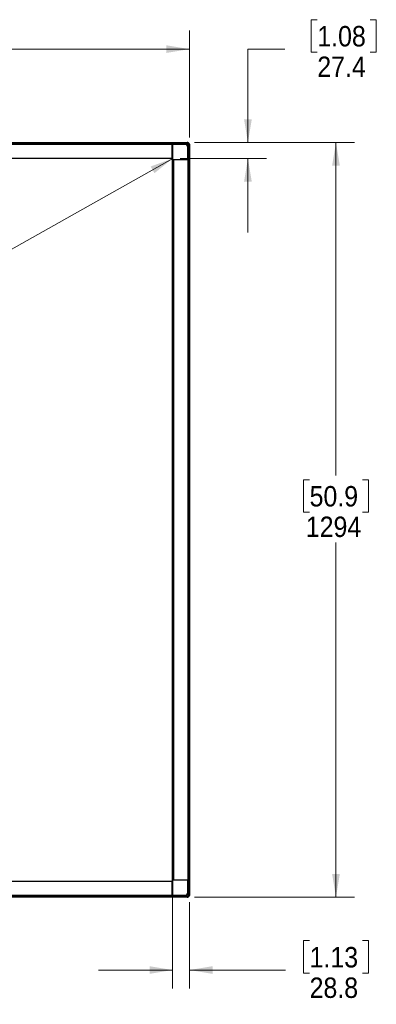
# Model space of a CAD drawing. Header units: millimetres. Extents: x 0 to 844, y -2 to 552.
# Tile 22 of 151: x 362 to 424, y 157 to 326. Entities that reach past the tile are written whole.
import ezdxf

# ---------------------------------------------------------------- set-up
doc = ezdxf.new("R2010")
doc.units = ezdxf.units.MM
doc.header["$PDSIZE"] = -1
doc.styles.add('SLDTEXTSTYLE0', font='GOTHIC.TTF', dxfattribs={"width": 0.913})
doc.dimstyles.new('SLDDIMSTYLE0', dxfattribs={"dimtxt": 3.5, "dimasz": 3.9624, "dimexe": 0, "dimexo": 0.0625, "dimgap": 0.875, "dimtad": 0, "dimtih": 1, "dimtoh": 1, "dimdec": 0, "dimlfac": 10, "dimrnd": 1e-09, "dimzin": 12, "dimdsep": 46, "dimtxsty": 'SLDTEXTSTYLE0', "dimsah": 1, "dimcen": 0.09, "dimse1": 1, "dimse2": 1, "dimadec": 0, "dimazin": 3, "dimtfac": 1, "dimtdec": 0, "dimtofl": 0, "dimtmove": 0, "dimatfit": 3, "dimfxl": 1, "dimfrac": 2, "dimtolj": 1, "dimtzin": 12, "dimarcsym": 0})
doc.dimstyles.new('SLDDIMSTYLE1', dxfattribs={"dimtxt": 3.5, "dimasz": 3.9624, "dimexe": 0, "dimexo": 0.0625, "dimgap": 0.875, "dimtad": 0, "dimtih": 1, "dimtoh": 1, "dimdec": 0, "dimlfac": 10, "dimrnd": 1e-09, "dimzin": 12, "dimdsep": 46, "dimtxsty": 'SLDTEXTSTYLE0', "dimsah": 1, "dimcen": 0.09, "dimadec": 0, "dimazin": 3, "dimtfac": 1, "dimtdec": 0, "dimtofl": 0, "dimtmove": 0, "dimatfit": 3, "dimfxl": 1, "dimfrac": 2, "dimtolj": 1, "dimtzin": 12, "dimarcsym": 0})
doc.dimstyles.new('SLDDIMSTYLE2', dxfattribs={"dimtxt": 3.5, "dimasz": 3.9624, "dimexe": 0, "dimexo": 0.0625, "dimgap": 0.875, "dimtad": 0, "dimtih": 1, "dimtoh": 1, "dimdec": 1, "dimlfac": 10, "dimrnd": 1e-09, "dimzin": 12, "dimdsep": 46, "dimtxsty": 'SLDTEXTSTYLE0', "dimsah": 1, "dimcen": 0.09, "dimadec": 0, "dimazin": 3, "dimtfac": 1, "dimtdec": 1, "dimtmove": 0, "dimatfit": 0, "dimfxl": 1, "dimfrac": 2, "dimtolj": 1, "dimtzin": 12, "dimarcsym": 0})

# ---------------------------------------------------------------- blocks, each defined once
blk = doc.blocks.new('_D')
at = {"color": 7, "linetype": 'Continuous', "lineweight": 0}
for p, q in [((388.6, 302.29), (284.41, 243.68)), ((272.51, 244.22), (271.45, 244.22)), ((271.45, 244.22), (271.45, 238.66)), ((280.27, 244.22), (281.34, 244.22)), ((281.34, 244.22), (281.34, 238.66)), ((271.45, 238.66), (272.51, 238.66)), ((281.34, 238.66), (280.27, 238.66)), ((168.28, 178.36), (268.38, 234.67))]:
    blk.add_line(p, q, dxfattribs=at)
at = {"color": 7, "linetype": 'Continuous', "lineweight": 18}
for points in [[(388.6, 302.29), (384.82, 300.92), (385.47, 299.77)], [(168.28, 178.36), (172.05, 179.73), (171.41, 180.88)]]:
    blk.add_solid(points, dxfattribs=at)
at = {"color": 7, "linetype": 'Continuous', "lineweight": 18, "char_height": 3.5, "attachment_point": 1, "style": 'SLDTEXTSTYLE0'}
for s, insert in [('100', (272.51, 243.13)), ('2528', (271.22, 237.89))]:
    blk.add_mtext(s, dxfattribs=dict(at, insert=insert))
blk = doc.blocks.new('_D_1')
at = {"color": 7, "linetype": 'Continuous', "lineweight": 0}
for p, q in [((275.04, 326.09), (273.98, 326.09)), ((273.98, 326.09), (273.98, 320.54)), ((284.1, 326.09), (285.16, 326.09)), ((285.16, 326.09), (285.16, 320.54)), ((165.39, 305.89), (165.39, 324.23)), ((391.47, 305.89), (391.47, 324.23)), ((165.39, 321.05), (270.91, 321.05)), ((391.47, 321.05), (288.23, 321.05)), ((273.98, 320.54), (275.04, 320.54)), ((285.16, 320.54), (284.1, 320.54))]:
    blk.add_line(p, q, dxfattribs=at)
at = {"color": 7, "linetype": 'Continuous', "lineweight": 18}
for points in [[(165.39, 321.05), (169.36, 320.39), (169.36, 321.71)], [(391.47, 321.05), (387.51, 321.71), (387.51, 320.39)]]:
    blk.add_solid(points, dxfattribs=at)
at = {"color": 7, "linetype": 'Continuous', "lineweight": 18, "char_height": 3.5, "attachment_point": 1, "style": 'SLDTEXTSTYLE0'}
for s, insert in [('89.0', (275.04, 325.01)), ('2261', (274.4, 319.77))]:
    blk.add_mtext(s, dxfattribs=dict(at, insert=insert))
blk = doc.blocks.new('_D_2')
at = {"color": 7, "linetype": 'Continuous', "lineweight": 0}
for p, q in [((392.33, 305.03), (419.78, 305.03)), ((416.6, 305.03), (416.6, 247.92)), ((412.08, 247.21), (411.01, 247.21)), ((411.01, 247.21), (411.01, 241.65)), ((421.13, 247.21), (422.19, 247.21)), ((422.19, 247.21), (422.19, 241.65)), ((411.01, 241.65), (412.08, 241.65)), ((422.19, 241.65), (421.13, 241.65)), ((416.6, 175.62), (416.6, 236.41)), ((392.33, 175.62), (419.78, 175.62))]:
    blk.add_line(p, q, dxfattribs=at)
at = {"color": 7, "linetype": 'Continuous', "lineweight": 18}
for points in [[(416.6, 305.03), (415.94, 301.07), (417.26, 301.07)], [(416.6, 175.62), (417.26, 179.58), (415.94, 179.58)]]:
    blk.add_solid(points, dxfattribs=at)
at = {"color": 7, "linetype": 'Continuous', "lineweight": 18, "char_height": 3.5, "attachment_point": 1, "style": 'SLDTEXTSTYLE0'}
for s, insert in [('50.9', (412.08, 246.12)), ('1294', (411.43, 240.88))]:
    blk.add_mtext(s, dxfattribs=dict(at, insert=insert))
blk = doc.blocks.new('_D_5')
at = {"color": 7, "linetype": 'Continuous', "lineweight": 0}
for p, q in [((388.59, 177.09), (388.59, 159.94)), ((391.47, 174.77), (391.47, 159.94)), ((412.08, 168.16), (411.01, 168.16)), ((411.01, 168.16), (411.01, 162.6)), ((421.13, 168.16), (422.19, 168.16)), ((422.19, 168.16), (422.19, 162.6)), ((388.59, 163.12), (375.89, 163.12)), ((391.47, 163.12), (407.94, 163.12)), ((411.01, 162.6), (412.08, 162.6)), ((422.19, 162.6), (421.13, 162.6))]:
    blk.add_line(p, q, dxfattribs=at)
at = {"color": 7, "linetype": 'Continuous', "lineweight": 18}
for points in [[(388.59, 163.12), (384.63, 163.78), (384.63, 162.46)], [(391.47, 163.12), (395.44, 162.46), (395.44, 163.78)]]:
    blk.add_solid(points, dxfattribs=at)
at = {"color": 7, "linetype": 'Continuous', "lineweight": 18, "char_height": 3.5, "attachment_point": 1, "style": 'SLDTEXTSTYLE0'}
for s, insert in [('1.13', (412.08, 167.07)), ('28.8', (412.08, 161.84))]:
    blk.add_mtext(s, dxfattribs=dict(at, insert=insert))
blk = doc.blocks.new('_D_6')
at = {"color": 7, "linetype": 'Continuous', "lineweight": 0}
for p, q in [((413.4, 326.09), (412.34, 326.09)), ((412.34, 326.09), (412.34, 320.54)), ((422.45, 326.09), (423.52, 326.09)), ((423.52, 326.09), (423.52, 320.54)), ((407.85, 321.05), (401.5, 321.05)), ((401.5, 321.05), (401.5, 305.03)), ((412.34, 320.54), (413.4, 320.54)), ((423.52, 320.54), (422.45, 320.54)), ((392.33, 305.03), (404.67, 305.03)), ((389.86, 302.29), (404.67, 302.29)), ((401.5, 302.29), (401.5, 289.59))]:
    blk.add_line(p, q, dxfattribs=at)
at = {"color": 7, "linetype": 'Continuous', "lineweight": 18}
for points in [[(401.5, 305.03), (402.16, 308.99), (400.84, 308.99)], [(401.5, 302.29), (400.84, 298.33), (402.16, 298.33)]]:
    blk.add_solid(points, dxfattribs=at)
at = {"color": 7, "linetype": 'Continuous', "lineweight": 18, "char_height": 3.5, "attachment_point": 1, "style": 'SLDTEXTSTYLE0'}
for s, insert in [('1.08', (413.4, 325.01)), ('27.4', (413.4, 319.77))]:
    blk.add_mtext(s, dxfattribs=dict(at, insert=insert))

msp = doc.modelspace()

# ---------------------------------------------------------------- linework, layer by layer
at = {"color": 7, "linetype": 'Continuous', "lineweight": 25}
for p, q in [((165.814, 305.03), (391.056, 305.03)), ((165.964, 304.88), (390.906, 304.88)), ((166.064, 304.78), (390.806, 304.78)), ((166.114, 304.73), (390.756, 304.73)), ((388.495, 304.725), (388.49, 304.73)), ((388.49, 302.245), (388.49, 304.73)), ((388.495, 302.251), (388.495, 304.725)), ((388.545, 304.722), (388.545, 302.246)), ((388.545, 304.722), (390.778, 304.722)), ((390.756, 304.73), (390.785, 304.73)), ((390.775, 304.749), (390.786, 304.73)), ((390.778, 304.722), (390.785, 304.73)), ((390.806, 304.78), (390.906, 304.88)), ((390.846, 304.776), (390.824, 304.798)), ((390.938, 304.868), (390.846, 304.776)), ((390.847, 304.775), (390.846, 304.776)), ((390.847, 304.775), (390.848, 304.776)), ((390.939, 304.867), (390.848, 304.776)), ((390.978, 304.912), (390.936, 304.87)), ((390.938, 304.868), (390.936, 304.87)), ((390.938, 304.868), (390.939, 304.867)), ((390.963, 304.89), (390.939, 304.867)), ((390.978, 304.912), (390.98, 304.91)), ((391.057, 304.988), (391.04, 305.005)), ((391.04, 305.005), (391.04, 305.005)), ((391.108, 305.034), (391.108, 305.034)), ((391.175, 304.341), (391.167, 304.333)), ((391.167, 304.333), (391.167, 302.101)), ((391.175, 304.341), (391.175, 304.315)), ((391.175, 304.341), (391.188, 304.328)), ((391.175, 304.315), (391.175, 176.335)), ((391.219, 304.403), (391.22, 304.404)), ((391.221, 304.401), (391.219, 304.403)), ((391.311, 304.495), (391.22, 304.404)), ((391.221, 304.401), (391.313, 304.493)), ((391.241, 304.381), (391.221, 304.401)), ((391.325, 304.465), (391.225, 304.365)), ((391.225, 304.365), (391.225, 176.285)), ((391.335, 304.518), (391.311, 304.495)), ((391.311, 304.495), (391.313, 304.493)), ((391.325, 304.465), (391.325, 176.185)), ((391.449, 304.596), (391.432, 304.613)), ((391.475, 304.615), (391.475, 176.035)), ((391.479, 304.663), (391.479, 304.663)), ((168.38, 302.32), (388.49, 302.32)), ((388.49, 302.29), (168.38, 302.29)), ((388.495, 302.251), (388.49, 302.245)), ((388.595, 178.435), (388.595, 302.216)), ((388.69, 302.101), (391.167, 302.101)), ((388.695, 302.051), (388.69, 302.045)), ((391.175, 302.045), (388.69, 302.045)), ((391.169, 302.051), (388.695, 302.051)), ((388.765, 302.045), (388.765, 178.605)), ((391.169, 302.051), (391.175, 302.045)), ((168.38, 178.36), (388.49, 178.36)), ((388.49, 178.33), (168.38, 178.33)), ((388.495, 178.4), (388.49, 178.405)), ((388.49, 175.92), (388.49, 178.405)), ((388.495, 175.926), (388.495, 178.4)), ((388.545, 178.405), (388.545, 175.928)), ((388.695, 178.6), (388.69, 178.605)), ((388.69, 178.605), (391.175, 178.605)), ((391.167, 178.55), (388.69, 178.55)), ((388.695, 178.6), (391.169, 178.6)), ((391.167, 178.55), (391.167, 176.318)), ((391.169, 178.6), (391.175, 178.605)), ((391.056, 175.62), (165.814, 175.62)), ((390.906, 175.77), (165.964, 175.77)), ((390.806, 175.87), (166.064, 175.87)), ((390.756, 175.92), (166.114, 175.92)), ((388.495, 175.926), (388.49, 175.92)), ((390.778, 175.928), (388.545, 175.928)), ((390.786, 175.92), (390.775, 175.901)), ((390.785, 175.92), (390.778, 175.928)), ((390.906, 175.77), (390.806, 175.87)), ((390.824, 175.852), (390.846, 175.875)), ((390.846, 175.875), (390.847, 175.876)), ((390.846, 175.875), (390.938, 175.782)), ((390.847, 175.876), (390.848, 175.875)), ((390.939, 175.784), (390.848, 175.875)), ((390.939, 175.784), (390.938, 175.782)), ((390.963, 175.76), (390.939, 175.784)), ((391.04, 175.646), (391.057, 175.663)), ((391.108, 175.617), (391.108, 175.617)), ((391.167, 176.318), (391.175, 176.31)), ((391.175, 176.335), (391.225, 176.285)), ((391.188, 176.322), (391.175, 176.31)), ((391.219, 176.248), (391.221, 176.249)), ((391.219, 176.248), (391.22, 176.247)), ((391.311, 176.156), (391.22, 176.247)), ((391.221, 176.249), (391.241, 176.269)), ((391.313, 176.157), (391.221, 176.249)), ((391.225, 176.285), (391.325, 176.185)), ((391.313, 176.157), (391.311, 176.156)), ((391.335, 176.132), (391.311, 176.156)), ((391.313, 176.157), (391.315, 176.159)), ((391.357, 176.117), (391.315, 176.159)), ((391.357, 176.117), (391.355, 176.115)), ((391.432, 176.038), (391.449, 176.055)), ((391.479, 175.988), (391.479, 175.988))]:
    msp.add_line(p, q, dxfattribs=at)
at = {"color": 8, "linetype": 'Continuous', "lineweight": 25}
for p, q in [((390.936, 304.87), (390.916, 304.89)), ((391.313, 304.493), (391.333, 304.473)), ((390.938, 175.782), (390.916, 175.76)), ((391.315, 176.159), (391.333, 176.177))]:
    msp.add_line(p, q, dxfattribs=at)
at = {"color": 7, "linetype": 'Continuous', "lineweight": 25, "flags": 128}
for points in [[(390.756, 304.73), (390.756, 304.731), (390.759, 304.733), (390.762, 304.737), (390.767, 304.742), (390.773, 304.748), (390.781, 304.755), (390.788, 304.763), (390.797, 304.772), (390.806, 304.78)], [(390.906, 304.88), (390.932, 304.906), (390.957, 304.932), (390.981, 304.955), (391.002, 304.977), (391.02, 304.995), (391.035, 305.01), (391.047, 305.021), (391.053, 305.028), (391.056, 305.03)], [(391.225, 304.365), (391.215, 304.356), (391.206, 304.346), (391.197, 304.338), (391.189, 304.33), (391.183, 304.324), (391.179, 304.319), (391.176, 304.316), (391.175, 304.315)], [(391.475, 304.615), (391.473, 304.613), (391.466, 304.606), (391.455, 304.595), (391.44, 304.58), (391.421, 304.562), (391.4, 304.54), (391.376, 304.517), (391.351, 304.491), (391.325, 304.465)], [(390.806, 175.87), (390.797, 175.879), (390.788, 175.887), (390.781, 175.895), (390.773, 175.903), (390.767, 175.909), (390.762, 175.914), (390.759, 175.917), (390.756, 175.92), (390.756, 175.92)], [(391.056, 175.62), (391.053, 175.623), (391.047, 175.629), (391.035, 175.64), (391.02, 175.655), (391.002, 175.674), (390.981, 175.695), (390.957, 175.719), (390.932, 175.744), (390.906, 175.77)], [(391.325, 176.185), (391.354, 176.156), (391.382, 176.128), (391.408, 176.102), (391.431, 176.079), (391.45, 176.061), (391.463, 176.047), (391.472, 176.038), (391.475, 176.035)]]:
    msp.add_lwpolyline(points, dxfattribs=at)
at = {"color": 7, "linetype": 'Continuous', "lineweight": 25}
for centre, radius, start, end in [((390.785, 304.34), 0.39, 87.1958, 89.88601), ((390.785, 304.34), 0.39, 2.8042, 87.1958), ((391.107, 305.035), 0.000499, 303.88531, 318.48654), ((390.785, 304.34), 0.39, 0.11399, 2.8042), ((391.478, 304.664), 0.00146, 312.49245, 322.96017), ((388.49, 302.045), 0.2, 0, 90), ((388.49, 302.045), 0.208, 15.43162, 74.56838), ((388.49, 178.605), 0.2, 270, 0), ((388.49, 178.605), 0.208, 285.43162, 344.56838), ((390.785, 176.31), 0.39, 270.11399, 272.8042), ((390.785, 176.31), 0.39, 272.8042, 357.1958), ((391.109, 175.618), 0.00215, 224.96628, 232.18639), ((390.785, 176.31), 0.39, 357.1958, 359.88601), ((391.479, 175.988), 0.00106, 217.77079, 224.60106)]:
    msp.add_arc(centre, radius, start, end, dxfattribs=at)
for centre, major_axis, ratio, start_param, end_param in [((388.545, 304.725), (0.05, 0), 0.0524078, 3.1939525, 4.712389), ((390.776, 304.332), (0.277, 0.277), 0.9972647, 5.4991567, 7.0672139), ((391.17, 302.101), (0, 0.05), 0.0524078, 1.5707963, 3.0892328), ((391.17, 178.55), (0, 0.05), 0.0524078, 0.0523599, 1.5707963), ((388.545, 175.926), (0.05, 0), 0.0524078, 1.5707963, 3.0892328), ((390.776, 176.319), (0.277, -0.277), 0.9972647, 5.4991567, 7.0672139)]:
    msp.add_ellipse(centre, major_axis=major_axis, ratio=ratio, start_param=start_param, end_param=end_param, dxfattribs=at)
for points, knots in [([(390.804, 304.73), (390.804, 304.73), (390.805, 304.731), (390.811, 304.737), (390.821, 304.747), (390.834, 304.761), (390.843, 304.771), (390.847, 304.775)], [0, 0, 0, 0, 0.1590559, 0.3174238, 0.5338001, 0.805767, 1, 1, 1, 1]), ([(390.848, 304.776), (390.88, 304.769), (390.937, 304.757), (391.01, 304.721), (391.07, 304.678), (391.122, 304.627), (391.164, 304.567), (391.201, 304.493), (391.213, 304.437), (391.22, 304.404)], [0, 0, 0, 0, 0.1744592, 0.3040356, 0.4336287, 0.5630053, 0.6923851, 0.8217709, 1, 1, 1, 1]), ([(390.98, 304.91), (390.979, 304.909), (390.976, 304.906), (390.972, 304.902), (390.967, 304.897), (390.961, 304.892), (390.956, 304.886), (390.951, 304.881), (390.945, 304.875), (390.94, 304.871), (390.938, 304.868)], [0, 0, 0, 0, 0.0959886, 0.191813, 0.2876694, 0.479487, 0.5752867, 0.6712612, 0.8354521, 1, 1, 1, 1]), ([(391.04, 305.005), (391.04, 305.004), (391.039, 305.003), (391.026, 304.992), (391.001, 304.97), (390.972, 304.944), (390.951, 304.925), (390.945, 304.92)], [0, 0, 0, 0, 0.1259478, 0.2824578, 0.5165436, 0.8777221, 1, 1, 1, 1]), ([(390.963, 304.89), (390.974, 304.902), (391.008, 304.935), (391.051, 304.978), (391.087, 305.013), (391.105, 305.031), (391.107, 305.033), (391.108, 305.034)], [0, 0, 0, 0, 0.1756661, 0.5023592, 0.6804907, 0.8597583, 1, 1, 1, 1]), ([(391.335, 304.518), (391.335, 304.542), (391.335, 304.601), (391.33, 304.692), (391.293, 304.762), (391.246, 304.818), (391.187, 304.864), (391.083, 304.896), (391.007, 304.892), (390.963, 304.89)], [0, 0, 0, 0, 0.1125674, 0.2854757, 0.4329616, 0.486203, 0.6359937, 0.786027, 1, 1, 1, 1]), ([(391.056, 304.987), (391.056, 304.986), (391.055, 304.986), (391.045, 304.975), (391.02, 304.95), (390.994, 304.924), (390.98, 304.91)], [0, 0, 0, 0, 0.0759191, 0.2281367, 0.5841138, 1, 1, 1, 1]), ([(391.109, 305.035), (391.1, 305.027), (391.083, 305.011), (391.065, 304.995), (391.057, 304.987)], [0, 0, 0, 0, 0.5000783, 1, 1, 1, 1]), ([(391.479, 304.657), (391.47, 304.704), (391.451, 304.799), (391.362, 304.918), (391.244, 305.006), (391.148, 305.025), (391.101, 305.035)], [0, 0, 0, 0, 0.2489372, 0.4995056, 0.7502888, 1, 1, 1, 1]), ([(391.108, 305.034), (391.11, 305.034), (391.16, 305.028), (391.256, 304.997), (391.347, 304.927), (391.418, 304.842), (391.462, 304.76), (391.474, 304.688), (391.479, 304.663)], [0, 0, 0, 0, 0.0133993, 0.27041975, 0.52241128, 0.61119797, 0.86337653, 1, 1, 1, 1]), ([(391.219, 304.403), (391.215, 304.399), (391.205, 304.389), (391.191, 304.375), (391.18, 304.365), (391.175, 304.36), (391.175, 304.36), (391.174, 304.359)], [0, 0, 0, 0, 0.2035177, 0.4968169, 0.7018277, 0.8671914, 1, 1, 1, 1]), ([(391.313, 304.493), (391.327, 304.508), (391.356, 304.537), (391.395, 304.575), (391.42, 304.601), (391.428, 304.608), (391.43, 304.61)], [0, 0, 0, 0, 0.3164836, 0.619107, 0.8881166, 1, 1, 1, 1]), ([(391.335, 304.518), (391.358, 304.542), (391.396, 304.58), (391.44, 304.624), (391.466, 304.65), (391.477, 304.662), (391.478, 304.663), (391.479, 304.663)], [0, 0, 0, 0, 0.3519552, 0.5734246, 0.7453695, 0.9182918, 1, 1, 1, 1]), ([(391.399, 304.54), (391.407, 304.549), (391.423, 304.566), (391.439, 304.584), (391.448, 304.594), (391.449, 304.595), (391.449, 304.596)], [0, 0, 0, 0, 0.3321324, 0.6300616, 0.8351616, 1, 1, 1, 1]), ([(391.43, 304.61), (391.437, 304.619), (391.452, 304.635), (391.467, 304.651), (391.475, 304.659)], [0, 0, 0, 0, 0.5092757, 1, 1, 1, 1]), ([(391.444, 304.626), (391.45, 304.632), (391.461, 304.645), (391.471, 304.655), (391.476, 304.66)], [0, 0, 0, 0, 0.4918838, 1, 1, 1, 1]), ([(388.545, 302.246), (388.54, 302.247), (388.529, 302.25), (388.514, 302.251), (388.503, 302.252), (388.497, 302.251), (388.496, 302.251), (388.495, 302.251)], [0, 0, 0, 0, 0.2176571, 0.4354677, 0.6491015, 0.864852, 1, 1, 1, 1]), ([(388.695, 302.051), (388.695, 302.052), (388.696, 302.053), (388.696, 302.063), (388.695, 302.076), (388.693, 302.089), (388.691, 302.098), (388.69, 302.101)], [0, 0, 0, 0, 0.22007321, 0.44023858, 0.65851168, 0.87287752, 1, 1, 1, 1]), ([(388.495, 178.4), (388.496, 178.4), (388.498, 178.399), (388.507, 178.399), (388.52, 178.4), (388.534, 178.402), (388.542, 178.404), (388.545, 178.405)], [0, 0, 0, 0, 0.2200796, 0.44021, 0.6584895, 0.8728738, 1, 1, 1, 1]), ([(388.69, 178.55), (388.692, 178.555), (388.694, 178.566), (388.696, 178.581), (388.696, 178.592), (388.696, 178.599), (388.695, 178.6), (388.695, 178.6)], [0, 0, 0, 0, 0.2176314, 0.4355108, 0.649134, 0.8648417, 1, 1, 1, 1]), ([(390.847, 175.876), (390.843, 175.88), (390.833, 175.891), (390.82, 175.905), (390.81, 175.915), (390.805, 175.92), (390.804, 175.921), (390.804, 175.921)], [0, 0, 0, 0, 0.2034665, 0.4968037, 0.701878, 0.8672165, 1, 1, 1, 1]), ([(391.22, 176.247), (391.213, 176.215), (391.202, 176.159), (391.165, 176.085), (391.123, 176.026), (391.071, 175.974), (391.012, 175.931), (390.938, 175.894), (390.881, 175.882), (390.848, 175.875)], [0, 0, 0, 0, 0.1744595, 0.3040502, 0.43363483, 0.56301174, 0.69239416, 0.82177059, 1, 1, 1, 1]), ([(390.938, 175.782), (390.953, 175.768), (390.982, 175.739), (391.02, 175.701), (391.046, 175.675), (391.053, 175.668), (391.055, 175.665)], [0, 0, 0, 0, 0.3164497, 0.6190811, 0.8881137, 1, 1, 1, 1]), ([(390.945, 175.731), (390.956, 175.721), (390.98, 175.7), (391.009, 175.674), (391.029, 175.656), (391.039, 175.647), (391.04, 175.647), (391.04, 175.646)], [0, 0, 0, 0, 0.2441793, 0.5377607, 0.7439777, 0.88592, 1, 1, 1, 1]), ([(390.963, 175.76), (390.986, 175.76), (391.045, 175.76), (391.136, 175.765), (391.207, 175.802), (391.262, 175.849), (391.308, 175.908), (391.34, 176.012), (391.337, 176.088), (391.335, 176.132)], [0, 0, 0, 0, 0.1125582, 0.285466, 0.4329483, 0.4861912, 0.6359882, 0.7860162, 1, 1, 1, 1]), ([(390.963, 175.76), (390.986, 175.737), (391.024, 175.7), (391.069, 175.656), (391.095, 175.629), (391.106, 175.618), (391.107, 175.617), (391.108, 175.617)], [0, 0, 0, 0, 0.3519425, 0.5734134, 0.7453594, 0.9182942, 1, 1, 1, 1]), ([(391.055, 175.666), (391.063, 175.658), (391.079, 175.643), (391.096, 175.628), (391.104, 175.62)], [0, 0, 0, 0, 0.50933, 1, 1, 1, 1]), ([(391.07, 175.651), (391.076, 175.646), (391.089, 175.634), (391.099, 175.624), (391.105, 175.62)], [0, 0, 0, 0, 0.49189623, 1, 1, 1, 1]), ([(391.101, 175.616), (391.149, 175.625), (391.244, 175.645), (391.362, 175.733), (391.451, 175.852), (391.47, 175.947), (391.479, 175.994)], [0, 0, 0, 0, 0.2489402, 0.4994889, 0.7502957, 1, 1, 1, 1]), ([(391.479, 175.988), (391.478, 175.985), (391.472, 175.935), (391.441, 175.839), (391.372, 175.748), (391.286, 175.677), (391.205, 175.633), (391.133, 175.621), (391.108, 175.617)], [0, 0, 0, 0, 0.0133992, 0.2704273, 0.5224146, 0.6111991, 0.86338, 1, 1, 1, 1]), ([(391.174, 176.291), (391.175, 176.291), (391.176, 176.29), (391.181, 176.284), (391.192, 176.274), (391.205, 176.261), (391.215, 176.252), (391.219, 176.248)], [0, 0, 0, 0, 0.1590684, 0.3174068, 0.5337758, 0.8058221, 1, 1, 1, 1]), ([(391.355, 176.115), (391.353, 176.116), (391.351, 176.119), (391.347, 176.123), (391.342, 176.128), (391.336, 176.134), (391.331, 176.139), (391.326, 176.144), (391.32, 176.15), (391.315, 176.155), (391.313, 176.157)], [0, 0, 0, 0, 0.0958523, 0.1916765, 0.2876013, 0.4794184, 0.5752179, 0.6711225, 0.8354525, 1, 1, 1, 1]), ([(391.335, 176.132), (391.346, 176.121), (391.379, 176.088), (391.423, 176.044), (391.458, 176.008), (391.476, 175.991), (391.478, 175.989), (391.479, 175.988)], [0, 0, 0, 0, 0.17565245, 0.50236214, 0.68048339, 0.85975234, 1, 1, 1, 1]), ([(391.431, 176.039), (391.431, 176.039), (391.43, 176.04), (391.42, 176.05), (391.395, 176.075), (391.369, 176.101), (391.355, 176.115)], [0, 0, 0, 0, 0.0759089, 0.228123, 0.5840711, 1, 1, 1, 1]), ([(391.449, 176.055), (391.449, 176.055), (391.447, 176.057), (391.436, 176.069), (391.42, 176.087), (391.405, 176.104), (391.399, 176.111)], [0, 0, 0, 0, 0.18330829, 0.41110636, 0.7517907, 1, 1, 1, 1]), ([(391.48, 175.986), (391.472, 175.995), (391.456, 176.013), (391.439, 176.03), (391.431, 176.039)], [0, 0, 0, 0, 0.5000761, 1, 1, 1, 1])]:
    msp.add_open_spline(points, degree=3, knots=knots, dxfattribs=at)
msp.add_point((388.595, 302.29), dxfattribs=at)

# ---------------------------------------------------------------- dimensions: what is measured, and where the dimension line sits
at = {"color": 7, "linetype": 'Continuous', "lineweight": 18}
for base, p1, p2, dimstyle, picture, middle in [((391.475, 321.052), (165.395, 304.615), (391.475, 304.615), 'SLDDIMSTYLE1', '_D_1', (279.57, 321.052)), ((391.475, 163.117), (388.595, 178.36), (391.475, 176.035), 'SLDDIMSTYLE2', '_D_5', (416.601, 163.117))]:
    dim = msp.add_linear_dim(base=base, p1=p1, p2=p2, dimstyle=dimstyle, dxfattribs=at)
    dim.commit()
    dim.dimension.update_dxf_attribs({"geometry": picture, "text_midpoint": middle, "dimtype": 160})
for base, p1, p2, angle, dimstyle, picture, middle in [((401.496, 305.03), (388.595, 302.29), (391.056, 305.03), 90, 'SLDDIMSTYLE2', '_D_6', (401.496, 321.052)), ((416.601, 175.62), (391.056, 305.03), (391.056, 175.62), 90, 'SLDDIMSTYLE1', '_D_2', (416.601, 242.165)), ((168.275, 178.36), (388.595, 302.29), (168.275, 178.36), 29.35775, 'SLDDIMSTYLE0', '_D', (276.393, 239.176))]:
    dim = msp.add_linear_dim(base=base, p1=p1, p2=p2, angle=angle, dimstyle=dimstyle, dxfattribs=at)
    dim.commit()
    dim.dimension.update_dxf_attribs({"geometry": picture, "text_midpoint": middle, "dimtype": 160})

doc.saveas('drawing.dxf')
